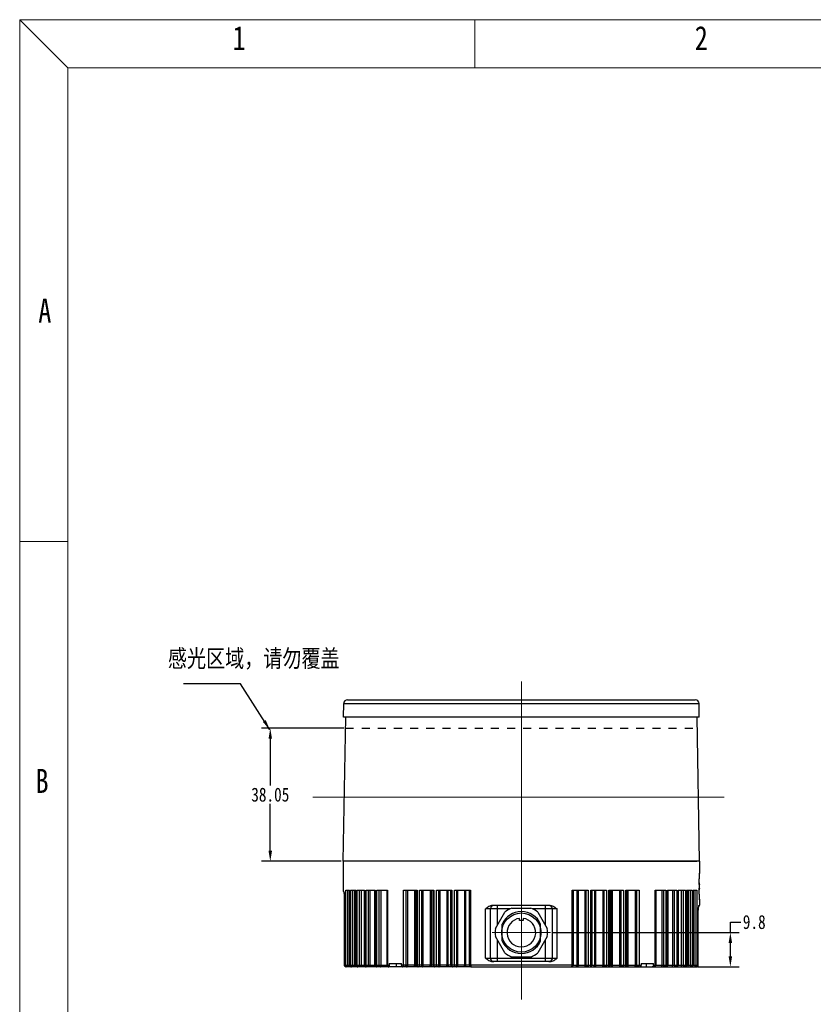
# Model space of a CAD drawing. Extents: x 636 to 1423, y -190 to 367.
# Tile 10 of 19: x 636 to 863, y 85 to 367. Entities that reach past the tile are written whole.
import ezdxf

# ---------------------------------------------------------------- set-up
doc = ezdxf.new("R2010")
doc.units = 0
doc.header["$LTSCALE"] = 23.1
doc.header["$PDMODE"] = 3
doc.header["$PDSIZE"] = 4
doc.linetypes.add('HIDDEN', pattern=[0.2, 0.1, -0.1])
doc.linetypes.add('点画线', pattern=[18, 12, -2, 2, -2])
doc.layers.get('0').update_dxf_attribs({"linetype": 'CONTINUOUS'})
doc.layers.get('Defpoints').update_dxf_attribs({"linetype": 'CONTINUOUS'})
for name, color, linetype in [('1_11', 7, 'CONTINUOUS'), ('1_2_1', 7, 'CONTINUOUS'), ('DEFAULT_2', 8, 'HIDDEN'), ('dim', 3, 'CONTINUOUS')]:
    doc.layers.add(name, color=color, linetype=linetype)
for name, color, linetype, lineweight in [('7_ALL_FEATURES', 7, 'CONTINUOUS', 15), ('CDRAFT0', 7, 'CONTINUOUS', 50), ('中心线层', 1, '点画线', 18), ('粗实线层', 7, 'CONTINUOUS', 35), ('粗实线层_1', 7, 'CONTINUOUS', 15)]:
    doc.layers.add(name, color=color, linetype=linetype, lineweight=lineweight)
doc.styles.get("Standard").update_dxf_attribs({"font": 'txt', "width": 0.8})
doc.dimstyles.get("Standard").update_dxf_attribs({"dimtxt": 3, "dimasz": 3, "dimexe": 2.5, "dimexo": 0.5, "dimtad": 1, "dimdsep": 46, "dimtxsty": 'Standard', "dimcen": 0.09, "dimazin": 2, "dimtol": 1, "dimtp": 0.01, "dimtm": 0.01, "dimtfac": 1, "dimtofl": 0, "dimtmove": 0, "dimatfit": 3, "dimfxl": 1, "dimtolj": 1, "dimarcsym": 0})

# ---------------------------------------------------------------- blocks, each defined once
blk = doc.blocks.new('*X3')
at = {"layer": 'CDRAFT0', "color": 6, "linetype": 'Continuous', "lineweight": 18}
for p, q in [((420, 297), (0, 297)), ((0, 297), (0, 0)), ((7.32, 289.68), (0, 297)), ((69.45, 297), (69.45, 289.68)), ((412.68, 289.68), (7.32, 289.68)), ((7.32, 289.68), (7.32, 7.32)), ((0, 217.42), (7.32, 217.42))]:
    blk.add_line(p, q, dxfattribs=at)
at = {"layer": 'CDRAFT0', "color": 6, "linetype": 'Continuous', "lineweight": 18, "char_height": 3.66, "width": 70.2762, "attachment_point": 1}
for s, insert in [('1', (32.47, 296.03)), ('2', (102.99, 296.03)), ('A', (2.84, 254.45)), ('B', (2.42, 182.71))]:
    blk.add_mtext(s, dxfattribs=dict(at, insert=insert))
blk = doc.blocks.new('A$C0F3E0099')
at = {"layer": '粗实线层_1'}
blk.add_blockref('*X3', (0, 0), dxfattribs=at)
blk = doc.blocks.new('*D37')
at = {"layer": 'Defpoints', "color": 0, "transparency": 16777216}
for p in [(787.45, 105.54), (838.87, 105.54), (829.18, 95.74)]:
    blk.add_point(p, dxfattribs=at)
at = {"layer": 'dim', "color": 0, "lineweight": -2, "transparency": 16777216}
for p, q in [((838.87, 105.54), (838.87, 108.54)), ((838.87, 108.54), (841.87, 108.54)), ((787.95, 105.54), (841.37, 105.54)), ((838.87, 98.74), (838.87, 102.54)), ((829.68, 95.74), (841.37, 95.74))]:
    blk.add_line(p, q, dxfattribs=at)
at = {"layer": 'dim', "color": 0, "transparency": 16777216}
for points in [[(838.37, 102.54), (839.37, 102.54), (838.87, 105.54)], [(838.37, 98.74), (839.37, 98.74), (838.87, 95.74)]]:
    blk.add_solid(points, dxfattribs=at)
at = {"layer": 'dim', "color": 0, "transparency": 16777216, "insert": (845.7, 108.54), "char_height": 4, "attachment_point": 5}
blk.add_mtext('\\A1;9.8', dxfattribs=at)
blk = doc.blocks.new('*D39')
at = {"layer": 'Defpoints', "color": 0, "transparency": 16777216}
for p in [(728.78, 163.99), (707.26, 125.95), (728.08, 125.95)]:
    blk.add_point(p, dxfattribs=at)
at = {"layer": 'dim', "color": 0, "lineweight": -2, "transparency": 16777216}
for p, q in [((728.28, 163.99), (704.76, 163.99)), ((707.26, 160.99), (707.26, 147.59)), ((707.26, 128.95), (707.26, 142.34)), ((727.58, 125.95), (704.76, 125.95))]:
    blk.add_line(p, q, dxfattribs=at)
at = {"layer": 'dim', "color": 0, "transparency": 16777216}
for points in [[(706.76, 160.99), (707.76, 160.99), (707.26, 163.99)], [(706.76, 128.95), (707.76, 128.95), (707.26, 125.95)]]:
    blk.add_solid(points, dxfattribs=at)
at = {"layer": 'dim', "color": 0, "transparency": 16777216, "insert": (707.26, 144.97), "char_height": 4, "attachment_point": 5}
blk.add_mtext('\\A1;38.05', dxfattribs=at)

msp = doc.modelspace()

# ---------------------------------------------------------------- linework, layer by layer
at = {"color": 7, "linetype": 'Continuous'}
for p, q in [((729.352, 172.143), (828.815, 172.143)), ((728.183, 167.143), (728.252, 171.062)), ((829.983, 167.143), (829.915, 171.062)), ((728.117, 125.945), (728.836, 167.143)), ((829.983, 167.143), (728.183, 167.143)), ((830.05, 125.945), (829.331, 167.143)), ((779.083, 125.945), (829.283, 125.945))]:
    msp.add_line(p, q, dxfattribs=at)
at = {"color": 9, "linetype": 'Continuous'}
msp.add_line((728.252, 171.062), (829.915, 171.062), dxfattribs=at)
at = {"color": 7, "linetype": 'Continuous'}
for centre, start, end in [((729.352, 171.043), 90, 179), ((828.815, 171.043), 1, 90)]:
    msp.add_arc(centre, 1.1, start, end, dxfattribs=at)
at = {"layer": '1_11', "color": 7, "linetype": 'Continuous'}
for p, q in [((771.675, 106.711), (774.367, 111.375)), ((776.391, 112.543), (781.776, 112.543)), ((783.799, 111.375), (786.492, 106.711)), ((773.583, 103.145), (773.583, 107.941)), ((778.583, 109.043), (778.583, 109.612)), ((779.583, 109.043), (778.583, 109.043)), ((779.583, 109.612), (779.583, 109.043)), ((784.583, 103.145), (784.583, 107.941)), ((774.367, 99.711), (771.675, 104.375)), ((786.492, 104.375), (783.799, 99.711)), ((781.776, 98.543), (776.391, 98.543))]:
    msp.add_line(p, q, dxfattribs=at)
msp.add_circle((779.083, 105.543), 5.6, dxfattribs=at)
for radius, start, end in [(6, 23.55651, 156.44324), (7.5, 111.03947, 128.96053), (7.5, 51.03947, 68.96053), (4.1, 97.00473, 82.99527), (7.5, 171.03947, 188.96053), (7.5, 351.03947, 8.96053), (6, 203.55649, 336.44323), (7.5, 231.03947, 248.96053), (7.5, 291.03947, 308.96053)]:
    msp.add_arc((779.083, 105.543), radius, start, end, dxfattribs=at)
at = {"layer": '1_2_1', "color": 7, "linetype": 'Continuous'}
for p, q in [((728.083, 125.945), (728.083, 117.45)), ((830.083, 125.945), (728.084, 125.945)), ((830.083, 125.945), (830.083, 122.545)), ((830.083, 122.545), (830.074, 122.416)), ((728.221, 117.348), (728.083, 117.467)), ((728.204, 117.362), (728.083, 117.467)), ((728.323, 117.173), (728.323, 117.174)), ((728.323, 117.173), (728.323, 117.173)), ((728.368, 117.021), (728.4, 116.846)), ((728.478, 96.243), (728.478, 115.643)), ((728.479, 96.243), (728.479, 115.643)), ((728.873, 117.643), (729.967, 117.643)), ((729.948, 96.243), (729.948, 117.643)), ((730.19, 117.643), (731.813, 117.643)), ((731.776, 96.243), (731.776, 117.643)), ((732.121, 117.643), (734.254, 117.643)), ((734.193, 96.243), (734.193, 117.643)), ((734.643, 117.643), (737.258, 117.643)), ((737.168, 96.243), (737.168, 117.643)), ((737.724, 117.643), (740.788, 117.643)), ((740.664, 96.243), (740.664, 117.643)), ((745.401, 117.643), (749.244, 117.643)), ((749.036, 96.243), (749.036, 117.643)), ((749.901, 117.643), (754.062, 117.643)), ((753.807, 96.243), (753.807, 117.643)), ((754.767, 117.643), (759.195, 117.643)), ((758.89, 96.243), (758.89, 117.643)), ((759.939, 117.643), (764.578, 117.643)), ((764.22, 96.243), (764.22, 117.643)), ((793.589, 117.643), (798.227, 117.643)), ((793.946, 117.643), (793.946, 96.243)), ((798.972, 117.643), (803.4, 117.643)), ((799.277, 117.643), (799.277, 96.243)), ((804.105, 117.643), (808.266, 117.643)), ((804.36, 117.643), (804.36, 96.243)), ((808.923, 117.643), (812.766, 117.643)), ((809.131, 117.643), (809.131, 96.243)), ((817.378, 117.643), (820.443, 117.643)), ((817.503, 117.643), (817.503, 96.243)), ((820.909, 117.643), (823.524, 117.643)), ((820.999, 117.643), (820.999, 96.243)), ((823.913, 117.643), (826.046, 117.643)), ((823.974, 117.643), (823.974, 96.243)), ((826.354, 117.643), (827.977, 117.643)), ((826.39, 117.643), (826.39, 96.243)), ((828.2, 117.643), (829.294, 117.643)), ((828.219, 117.643), (828.219, 96.243)), ((787.295, 113.293), (770.872, 113.293)), ((829.802, 112.872), (829.823, 112.998)), ((829.837, 113.066), (829.997, 113.197)), ((829.997, 113.197), (830.065, 113.277)), ((830.065, 113.277), (830.083, 113.361)), ((830.074, 115.075), (830.083, 114.945)), ((830.083, 114.945), (830.083, 113.361)), ((770.204, 112.293), (770.204, 98.243)), ((787.963, 98.243), (787.963, 112.293)), ((773.533, 104.804), (773.533, 106.282)), ((784.633, 106.282), (784.633, 104.804)), ((728.478, 96.243), (728.493, 96.114)), ((741.297, 96.743), (741.297, 96.243)), ((741.297, 96.743), (744.832, 96.743)), ((744.832, 96.243), (744.832, 96.743)), ((787.295, 97.243), (770.872, 97.243)), ((813.335, 96.743), (816.87, 96.743)), ((813.335, 96.743), (813.335, 96.243)), ((816.87, 96.243), (816.87, 96.743)), ((764.591, 95.743), (728.923, 95.743)), ((764.72, 95.743), (829.239, 95.743))]:
    msp.add_line(p, q, dxfattribs=at)
at = {"layer": '1_2_1', "color": 9, "linetype": 'Continuous'}
for p, q in [((728.479, 115.643), (728.478, 115.643)), ((728.873, 96.243), (728.873, 117.643)), ((729.355, 117.643), (729.355, 96.243)), ((729.967, 117.643), (729.967, 96.243)), ((730.19, 96.243), (730.19, 117.643)), ((730.715, 117.643), (730.715, 96.243)), ((731.379, 96.243), (731.379, 117.643)), ((731.813, 117.643), (731.813, 96.243)), ((732.121, 96.243), (732.121, 117.643)), ((732.683, 117.643), (732.683, 96.243)), ((733.336, 96.243), (733.336, 117.643)), ((734.254, 117.643), (734.254, 96.243)), ((734.643, 96.243), (734.643, 117.643)), ((735.234, 117.643), (735.234, 96.243)), ((735.868, 96.243), (735.868, 117.643)), ((737.258, 117.643), (737.258, 96.243)), ((737.724, 96.243), (737.724, 117.643)), ((738.337, 117.643), (738.337, 96.243)), ((738.944, 96.243), (738.944, 117.643)), ((740.788, 117.643), (740.788, 96.243)), ((745.401, 96.243), (745.401, 117.643)), ((746.035, 117.643), (746.035, 96.243)), ((746.565, 96.243), (746.565, 117.643)), ((748.533, 117.643), (748.533, 96.243)), ((748.9, 96.243), (748.9, 117.643)), ((749.244, 117.643), (749.244, 96.243)), ((749.901, 96.243), (749.901, 117.643)), ((750.533, 117.643), (750.533, 96.243)), ((751.014, 96.243), (751.014, 117.643)), ((752.972, 117.643), (752.972, 96.243)), ((753.37, 96.243), (753.37, 117.643)), ((754.062, 117.643), (754.062, 96.243)), ((754.767, 96.243), (754.767, 117.643)), ((755.39, 117.643), (755.39, 96.243)), ((755.816, 96.243), (755.816, 117.643)), ((757.74, 117.643), (757.74, 96.243)), ((758.163, 96.243), (758.163, 117.643)), ((759.195, 117.643), (759.195, 96.243)), ((759.939, 96.243), (759.939, 117.643)), ((760.545, 117.643), (760.545, 96.243)), ((760.911, 96.243), (760.911, 117.643)), ((762.776, 117.643), (762.776, 96.243)), ((763.219, 96.243), (763.219, 117.643)), ((764.578, 117.643), (764.578, 96.243)), ((793.589, 96.243), (793.589, 117.643)), ((794.947, 117.643), (794.947, 96.243)), ((795.39, 96.243), (795.39, 117.643)), ((797.255, 117.643), (797.255, 96.243)), ((797.622, 96.243), (797.622, 117.643)), ((798.227, 117.643), (798.227, 96.243)), ((798.972, 96.243), (798.972, 117.643)), ((800.003, 117.643), (800.003, 96.243)), ((800.426, 96.243), (800.426, 117.643)), ((802.35, 117.643), (802.35, 96.243)), ((802.777, 96.243), (802.777, 117.643)), ((803.4, 117.643), (803.4, 96.243)), ((804.105, 96.243), (804.105, 117.643)), ((804.796, 117.643), (804.796, 96.243)), ((805.193, 96.243), (805.193, 117.643)), ((807.152, 117.643), (807.152, 96.243)), ((807.634, 96.243), (807.634, 117.643)), ((808.266, 117.643), (808.266, 96.243)), ((808.923, 96.243), (808.923, 117.643)), ((809.266, 117.643), (809.266, 96.243)), ((809.633, 96.243), (809.633, 117.643)), ((811.601, 117.643), (811.601, 96.243)), ((812.132, 96.243), (812.132, 117.643)), ((812.766, 117.643), (812.766, 96.243)), ((817.378, 96.243), (817.378, 117.643)), ((819.222, 117.643), (819.222, 96.243)), ((819.829, 96.243), (819.829, 117.643)), ((820.443, 117.643), (820.443, 96.243)), ((820.909, 96.243), (820.909, 117.643)), ((822.297, 117.643), (822.297, 96.243)), ((822.932, 96.243), (822.932, 117.643)), ((823.524, 117.643), (823.524, 96.243)), ((823.913, 96.243), (823.913, 117.643)), ((824.83, 117.643), (824.83, 96.243)), ((825.484, 96.243), (825.484, 117.643)), ((826.046, 117.643), (826.046, 96.243)), ((826.354, 96.243), (826.354, 117.643)), ((826.787, 117.643), (826.787, 96.243)), ((827.452, 96.243), (827.452, 117.643)), ((827.977, 117.643), (827.977, 96.243)), ((828.2, 96.243), (828.2, 117.643)), ((828.812, 96.243), (828.812, 117.643)), ((829.294, 117.643), (829.294, 96.243)), ((772.203, 113.293), (772.204, 107.627)), ((785.963, 107.627), (785.963, 113.293)), ((829.87, 113.196), (829.994, 113.197)), ((829.935, 113.35), (830.083, 113.361)), ((829.946, 113.196), (829.997, 113.197)), ((775.83, 112.293), (768.821, 112.293)), ((768.821, 98.243), (768.821, 112.293)), ((789.346, 112.293), (782.337, 112.293)), ((789.346, 98.243), (789.346, 112.293)), ((829.687, 111.171), (829.688, 111.171)), ((829.687, 96.243), (829.687, 111.171)), ((772.204, 103.459), (772.203, 97.243)), ((785.963, 97.243), (785.963, 103.459)), ((728.478, 96.243), (728.479, 96.243)), ((728.479, 96.243), (741.297, 96.243)), ((743.374, 95.743), (743.374, 96.743)), ((793.946, 96.243), (744.832, 96.243)), ((768.821, 98.243), (789.346, 98.243)), ((793.952, 96.243), (813.335, 96.243)), ((814.792, 96.743), (814.792, 95.743)), ((816.87, 96.243), (829.688, 96.243))]:
    msp.add_line(p, q, dxfattribs=at)
at = {"layer": '1_2_1', "color": 7, "linetype": 'Continuous'}
for points in [[(728.083, 117.45), (728.086, 117.42), (728.119, 117.338), (728.17, 117.286)], [(728.323, 117.174), (728.34, 117.13), (728.368, 117.021)], [(728.4, 116.846), (728.432, 116.594), (728.459, 116.263), (728.475, 115.861), (728.477, 115.643)], [(771.204, 113.293), (770.86, 113.232), (770.559, 113.057), (770.336, 112.79), (770.218, 112.462), (770.204, 112.293)], [(787.963, 112.293), (787.948, 112.462), (787.831, 112.79), (787.608, 113.057), (787.307, 113.232), (786.963, 113.293)], [(829.688, 96.243), (829.688, 111.238), (829.694, 111.543), (829.705, 111.829), (829.72, 112.091), (829.739, 112.328), (829.759, 112.537), (829.78, 112.718), (829.802, 112.872)], [(829.823, 112.998), (829.843, 113.097), (829.862, 113.169), (829.876, 113.212), (829.877, 113.216)], [(728.493, 96.114), (728.571, 95.938), (728.712, 95.803), (728.895, 95.744), (728.923, 95.743)], [(770.204, 98.243), (770.218, 98.074), (770.336, 97.746), (770.559, 97.479), (770.86, 97.304), (771.204, 97.243)], [(786.963, 97.243), (787.307, 97.304), (787.608, 97.479), (787.831, 97.746), (787.948, 98.074), (787.963, 98.243)], [(829.24, 95.743), (829.265, 95.744), (829.423, 95.787), (829.555, 95.888), (829.643, 96.025)], [(829.643, 96.025), (829.684, 96.174), (829.688, 96.243)]]:
    msp.add_lwpolyline(points, dxfattribs=at)
for centre, radius, start, end in [((880.793, 118.744), 50.852, 179.42773, 179.99791), ((880.793, 118.747), 50.852, 180.00209, 180.57227), ((727.033, 115.644), 1.997, 49.1006, 55.34181), ((732.227, 122.081), 6.201, 229.54615, 230.37199), ((717.748, 115.635), 10.732, 0.87003, 1.47006), ((718.286, 115.642), 10.193, 0.00557, 0.87415), ((730.448, 96.243), 0.5, 180, 270), ((732.276, 96.243), 0.5, 180, 270), ((734.693, 96.243), 0.5, 180, 270), ((737.668, 96.243), 0.5, 180, 270), ((741.164, 96.243), 0.5, 180, 270), ((749.536, 96.243), 0.5, 180, 270), ((754.307, 96.243), 0.5, 180, 270), ((759.39, 96.243), 0.5, 180, 270), ((764.72, 96.243), 0.5, 180, 270), ((793.446, 96.243), 0.5, 270, 0), ((798.777, 96.243), 0.5, 270, 0), ((803.86, 96.243), 0.5, 270, 0), ((808.631, 96.243), 0.5, 270, 0), ((817.003, 96.243), 0.5, 270, 0), ((820.499, 96.243), 0.5, 270, 0), ((823.474, 96.243), 0.5, 270, 0), ((825.89, 96.243), 0.5, 270, 0), ((827.719, 96.243), 0.5, 270, 0)]:
    msp.add_arc(centre, radius, start, end, dxfattribs=at)
at = {"layer": '1_2_1', "color": 9, "linetype": 'Continuous'}
for centre, radius, start, end in [((728.465, 117.298), 0.191, 221.18746, 229.06087), ((829.736, 113.349), 0.199, 309.77719, 316.91553), ((829.735, 113.35), 0.2, 316.89581, 0.04892), ((729.037, 96.243), 0.557, 180.018, 185.19152), ((729.033, 96.243), 0.553, 185.17027, 191.03836), ((729.026, 96.241), 0.547, 191.05607, 195.51902), ((728.985, 96.222), 0.501, 213.49737, 215.72188), ((741.406, 96.121), 11.383, 180.65392, 181.1678), ((816.365, 96.131), 11.78, 358.82616, 359.24659), ((728.923, 96.126), 0.383, 265.15666, 269.99503)]:
    msp.add_arc(centre, radius, start, end, dxfattribs=at)
at = {"layer": '1_2_1', "color": 7, "linetype": 'Continuous'}
for points, knots in [([(829.944, 119.252), (829.946, 119.473), (829.953, 119.904), (829.972, 120.525), (829.995, 121.088), (830.02, 121.575), (830.041, 121.927), (830.056, 122.159), (830.065, 122.293), (830.073, 122.398), (830.078, 122.474), (830.082, 122.52), (830.082, 122.54), (830.083, 122.545)], [0, 0, 0, 0, 0.201836, 0.3920611, 0.5647548, 0.7144261, 0.8362182, 0.88538, 0.9261765, 0.9582777, 0.981381, 0.9953263, 1, 1, 1, 1]), ([(728.333, 117.188), (728.325, 117.215), (728.312, 117.252), (728.289, 117.29), (728.278, 117.302), (728.272, 117.305)], [0, 0, 0, 0, 0.6454979, 0.8549531, 1, 1, 1, 1]), ([(728.392, 116.918), (728.387, 116.946), (728.371, 117.036), (728.352, 117.126), (728.333, 117.188)], [0, 0, 0, 0, 0.3001345, 1, 1, 1, 1]), ([(728.476, 115.91), (728.471, 116.103), (728.455, 116.44), (728.416, 116.776), (728.392, 116.918)], [0, 0, 0, 0, 0.5724167, 1, 1, 1, 1]), ([(830.083, 114.945), (830.084, 114.94), (830.079, 114.986), (830.079, 115.008), (830.072, 115.097), (830.065, 115.196), (830.056, 115.332), (830.041, 115.563), (830.02, 115.916), (829.995, 116.403), (829.972, 116.966), (829.953, 117.587), (829.946, 118.018), (829.944, 118.239)], [0, 0, 0, 0, 0.0046737, 0.018619, 0.0417223, 0.0738235, 0.11462, 0.1637818, 0.2855739, 0.4352452, 0.607939, 0.798164, 1, 1, 1, 1]), ([(770.872, 113.293), (770.679, 113.293), (770.291, 113.221), (769.762, 112.976), (769.278, 112.652), (768.973, 112.413), (768.821, 112.293)], [0, 0, 0, 0, 0.2496218, 0.4996176, 0.7497951, 1, 1, 1, 1]), ([(787.295, 113.293), (787.488, 113.293), (787.875, 113.221), (788.405, 112.976), (788.889, 112.652), (789.193, 112.413), (789.346, 112.293)], [0, 0, 0, 0, 0.2495851, 0.4994546, 0.7497001, 1, 1, 1, 1]), ([(741.651, 95.743), (741.604, 95.743), (741.503, 95.773), (741.388, 95.89), (741.313, 96.053), (741.297, 96.178), (741.297, 96.243)], [0, 0, 0, 0, 0.2094992, 0.4446414, 0.711975, 1, 1, 1, 1]), ([(744.832, 96.243), (744.832, 96.178), (744.849, 96.053), (744.923, 95.89), (745.039, 95.773), (745.139, 95.743), (745.186, 95.743)], [0, 0, 0, 0, 0.2880251, 0.5553587, 0.7905008, 1, 1, 1, 1]), ([(768.821, 98.243), (768.973, 98.123), (769.278, 97.884), (769.762, 97.56), (770.291, 97.315), (770.679, 97.243), (770.872, 97.243)], [0, 0, 0, 0, 0.250203, 0.5003785, 0.7503719, 1, 1, 1, 1]), ([(787.295, 97.243), (787.488, 97.243), (787.876, 97.315), (788.405, 97.561), (788.889, 97.884), (789.194, 98.123), (789.346, 98.243)], [0, 0, 0, 0, 0.2497174, 0.4996214, 0.7498156, 1, 1, 1, 1]), ([(812.981, 95.743), (813.028, 95.743), (813.128, 95.773), (813.244, 95.89), (813.318, 96.053), (813.335, 96.178), (813.335, 96.243)], [0, 0, 0, 0, 0.2094992, 0.4446414, 0.711975, 1, 1, 1, 1]), ([(816.87, 96.243), (816.87, 96.178), (816.853, 96.053), (816.779, 95.89), (816.664, 95.773), (816.563, 95.743), (816.516, 95.743)], [0, 0, 0, 0, 0.2880251, 0.5553587, 0.7905008, 1, 1, 1, 1])]:
    msp.add_open_spline(points, degree=3, knots=knots, dxfattribs=at)
at = {"layer": '1_2_1', "color": 9, "linetype": 'Continuous'}
for points in [[(728.28, 117.248), (728.275, 117.267), (728.272, 117.286), (728.272, 117.305)], [(728.322, 117.172), (728.303, 117.194), (728.288, 117.22), (728.28, 117.248)]]:
    msp.add_open_spline(points, degree=3, dxfattribs=at)
for points, knots in [([(829.687, 111.171), (829.687, 111.503), (829.71, 112.085), (829.766, 112.665), (829.805, 112.913)], [0, 0, 0, 0, 0.5691476, 1, 1, 1, 1]), ([(829.805, 112.913), (829.818, 112.998), (829.839, 113.114), (829.874, 113.247), (829.892, 113.296), (829.902, 113.315)], [0, 0, 0, 0, 0.6282688, 0.846618, 1, 1, 1, 1]), ([(829.902, 113.315), (829.907, 113.324), (829.915, 113.338), (829.929, 113.349), (829.935, 113.35)], [0, 0, 0, 0, 0.6204767, 1, 1, 1, 1]), ([(728.567, 95.946), (728.56, 95.957), (728.532, 96.004), (728.511, 96.055), (728.499, 96.095)], [0, 0, 0, 0, 0.2401718, 1, 1, 1, 1]), ([(728.716, 95.802), (728.703, 95.809), (728.651, 95.844), (728.606, 95.891), (728.578, 95.93)], [0, 0, 0, 0, 0.2345799, 1, 1, 1, 1]), ([(728.891, 95.744), (728.876, 95.746), (728.815, 95.754), (728.756, 95.778), (728.716, 95.802)], [0, 0, 0, 0, 0.2369713, 1, 1, 1, 1]), ([(729.365, 95.743), (729.301, 95.743), (729.171, 95.769), (729.008, 95.881), (728.898, 96.047), (728.873, 96.178), (728.873, 96.243)], [0, 0, 0, 0, 0.2481954, 0.4974517, 0.7482007, 1, 1, 1, 1]), ([(729.355, 96.243), (729.355, 96.211), (729.355, 96.147), (729.356, 96.054), (729.357, 95.969), (729.358, 95.894), (729.359, 95.84), (729.36, 95.803), (729.361, 95.782), (729.362, 95.766), (729.363, 95.754), (729.364, 95.748), (729.364, 95.743), (729.365, 95.743)], [0, 0, 0, 0, 0.1945271, 0.3823722, 0.5551961, 0.7065612, 0.8307803, 0.8812588, 0.9232652, 0.9563235, 0.980203, 0.9947536, 1, 1, 1, 1]), ([(729.967, 96.243), (729.967, 96.178), (729.991, 96.048), (730.063, 95.936), (730.108, 95.889)], [0, 0, 0, 0, 0.5024832, 1, 1, 1, 1]), ([(730.032, 95.743), (730.031, 95.743), (730.031, 95.748), (730.03, 95.754), (730.029, 95.766), (730.028, 95.782), (730.027, 95.803), (730.026, 95.84), (730.025, 95.869), (730.025, 95.889)], [0, 0, 0, 0, 0.0178792, 0.0674656, 0.148844, 0.2615024, 0.4046544, 0.5766782, 1, 1, 1, 1]), ([(730.108, 95.889), (730.152, 95.844), (730.258, 95.769), (730.385, 95.743), (730.448, 95.743)], [0, 0, 0, 0, 0.5026083, 1, 1, 1, 1]), ([(730.669, 95.743), (730.607, 95.743), (730.479, 95.769), (730.32, 95.881), (730.214, 96.048), (730.19, 96.178), (730.19, 96.243)], [0, 0, 0, 0, 0.245111, 0.4931141, 0.7451503, 1, 1, 1, 1]), ([(730.715, 96.243), (730.715, 96.179), (730.713, 96.086), (730.708, 95.969), (730.702, 95.894), (730.696, 95.833), (730.688, 95.786), (730.682, 95.759), (730.673, 95.743), (730.669, 95.743)], [0, 0, 0, 0, 0.3780922, 0.5491488, 0.6991955, 0.822726, 0.9154179, 0.9740852, 1, 1, 1, 1]), ([(731.333, 95.743), (731.338, 95.743), (731.346, 95.759), (731.352, 95.786), (731.36, 95.833), (731.366, 95.894), (731.372, 95.969), (731.377, 96.086), (731.379, 96.179), (731.379, 96.243)], [0, 0, 0, 0, 0.0259148, 0.0845821, 0.1772739, 0.3008043, 0.4508506, 0.6219073, 1, 1, 1, 1]), ([(731.813, 96.243), (731.813, 96.178), (731.836, 96.049), (731.905, 95.936), (731.949, 95.889)], [0, 0, 0, 0, 0.5048859, 1, 1, 1, 1]), ([(731.949, 95.889), (731.991, 95.844), (732.092, 95.77), (732.216, 95.743), (732.276, 95.743)], [0, 0, 0, 0, 0.5053951, 1, 1, 1, 1]), ([(732.582, 95.743), (732.521, 95.743), (732.398, 95.77), (732.245, 95.883), (732.144, 96.049), (732.121, 96.178), (732.121, 96.243)], [0, 0, 0, 0, 0.2404102, 0.4865464, 0.7405602, 1, 1, 1, 1]), ([(732.683, 96.243), (732.683, 96.179), (732.679, 96.086), (732.667, 95.968), (732.655, 95.893), (732.64, 95.832), (732.623, 95.785), (732.606, 95.754), (732.589, 95.743), (732.582, 95.743)], [0, 0, 0, 0, 0.3648761, 0.5306123, 0.6768908, 0.798841, 0.8930538, 0.9582194, 1, 1, 1, 1]), ([(733.235, 95.743), (733.242, 95.743), (733.26, 95.754), (733.277, 95.785), (733.294, 95.832), (733.308, 95.893), (733.32, 95.968), (733.333, 96.086), (733.336, 96.179), (733.336, 96.243)], [0, 0, 0, 0, 0.0417806, 0.1069463, 0.2011589, 0.3231089, 0.4693871, 0.6351233, 1, 1, 1, 1]), ([(734.254, 96.243), (734.254, 96.178), (734.275, 96.05), (734.341, 95.937), (734.382, 95.889)], [0, 0, 0, 0, 0.5080069, 1, 1, 1, 1]), ([(734.382, 95.889), (734.422, 95.845), (734.517, 95.77), (734.636, 95.743), (734.693, 95.743)], [0, 0, 0, 0, 0.5094721, 1, 1, 1, 1]), ([(735.079, 95.743), (735.022, 95.743), (734.904, 95.77), (734.76, 95.884), (734.665, 96.05), (734.643, 96.178), (734.643, 96.243)], [0, 0, 0, 0, 0.2339408, 0.4775943, 0.7343574, 1, 1, 1, 1]), ([(735.234, 96.243), (735.234, 96.179), (735.229, 96.086), (735.21, 95.968), (735.191, 95.893), (735.168, 95.83), (735.139, 95.776), (735.102, 95.743), (735.079, 95.743)], [0, 0, 0, 0, 0.3497965, 0.5097513, 0.6523594, 0.7736024, 0.8711939, 1, 1, 1, 1]), ([(735.713, 95.743), (735.737, 95.743), (735.773, 95.776), (735.802, 95.83), (735.825, 95.893), (735.844, 95.968), (735.863, 96.086), (735.868, 96.179), (735.868, 96.243)], [0, 0, 0, 0, 0.1288062, 0.2263975, 0.3476403, 0.4902481, 0.650203, 1, 1, 1, 1]), ([(737.258, 96.243), (737.258, 96.178), (737.278, 96.051), (737.339, 95.937), (737.378, 95.889)], [0, 0, 0, 0, 0.5117481, 1, 1, 1, 1]), ([(737.378, 95.889), (737.414, 95.845), (737.502, 95.771), (737.614, 95.743), (737.668, 95.743)], [0, 0, 0, 0, 0.5151992, 1, 1, 1, 1]), ([(738.13, 95.743), (738.076, 95.743), (737.965, 95.771), (737.831, 95.886), (737.744, 96.051), (737.724, 96.178), (737.724, 96.243)], [0, 0, 0, 0, 0.2254965, 0.4660621, 0.7264543, 1, 1, 1, 1]), ([(738.337, 96.243), (738.337, 96.179), (738.33, 96.086), (738.304, 95.967), (738.267, 95.852), (738.199, 95.743), (738.13, 95.743)], [0, 0, 0, 0, 0.3380542, 0.4940292, 0.6349046, 1, 1, 1, 1]), ([(738.737, 95.743), (738.806, 95.743), (738.874, 95.852), (738.911, 95.967), (738.937, 96.086), (738.944, 96.179), (738.944, 96.243)], [0, 0, 0, 0, 0.3650952, 0.5059703, 0.6619453, 1, 1, 1, 1]), ([(740.788, 96.243), (740.788, 96.21), (740.797, 96.086), (740.843, 95.963), (740.898, 95.889)], [0, 0, 0, 0, 0.2612396, 1, 1, 1, 1]), ([(740.898, 95.889), (740.931, 95.846), (741.009, 95.772), (741.114, 95.743), (741.164, 95.743)], [0, 0, 0, 0, 0.523122, 1, 1, 1, 1]), ([(745.731, 95.743), (745.687, 95.743), (745.592, 95.775), (745.485, 95.892), (745.417, 96.055), (745.401, 96.179), (745.401, 96.243)], [0, 0, 0, 0, 0.2015944, 0.4343803, 0.7052131, 1, 1, 1, 1]), ([(746.035, 96.243), (746.035, 96.179), (746.021, 96.056), (745.959, 95.894), (745.862, 95.776), (745.772, 95.743), (745.731, 95.743)], [0, 0, 0, 0, 0.3027984, 0.5778241, 0.8079187, 1, 1, 1, 1]), ([(746.261, 95.743), (746.302, 95.743), (746.392, 95.776), (746.489, 95.894), (746.551, 96.056), (746.565, 96.179), (746.565, 96.243)], [0, 0, 0, 0, 0.1920813, 0.4221757, 0.6972011, 1, 1, 1, 1]), ([(748.845, 95.743), (748.804, 95.743), (748.712, 95.776), (748.613, 95.893), (748.549, 96.055), (748.534, 96.179), (748.534, 96.243)], [0, 0, 0, 0, 0.1941995, 0.4253093, 0.6992863, 1, 1, 1, 1]), ([(748.991, 95.889), (748.976, 95.913), (748.921, 96.023), (748.9, 96.149), (748.9, 96.243)], [0, 0, 0, 0, 0.2312805, 1, 1, 1, 1]), ([(749.212, 95.743), (749.17, 95.743), (749.078, 95.776), (749.018, 95.847), (748.991, 95.889)], [0, 0, 0, 0, 0.45791, 1, 1, 1, 1]), ([(749.244, 96.243), (749.244, 96.179), (749.257, 96.056), (749.317, 95.895), (749.409, 95.777), (749.497, 95.743), (749.536, 95.743)], [0, 0, 0, 0, 0.3061978, 0.5830434, 0.8120438, 1, 1, 1, 1]), ([(750.187, 95.743), (750.148, 95.743), (750.062, 95.777), (749.972, 95.895), (749.914, 96.056), (749.901, 96.179), (749.901, 96.243)], [0, 0, 0, 0, 0.1855065, 0.4138782, 0.6918049, 1, 1, 1, 1]), ([(750.533, 96.243), (750.533, 96.179), (750.516, 96.054), (750.444, 95.89), (750.332, 95.774), (750.233, 95.743), (750.187, 95.743)], [0, 0, 0, 0, 0.2901022, 0.558548, 0.7929751, 1, 1, 1, 1]), ([(750.668, 95.743), (750.714, 95.743), (750.813, 95.774), (750.926, 95.89), (750.998, 96.054), (751.014, 96.179), (751.014, 96.243)], [0, 0, 0, 0, 0.207025, 0.4414518, 0.7098973, 1, 1, 1, 1]), ([(753.239, 95.743), (753.203, 95.743), (753.145, 95.768), (753.088, 95.828), (753.032, 95.916), (752.986, 96.057), (752.973, 96.179), (752.973, 96.243)], [0, 0, 0, 0, 0.1764631, 0.2830197, 0.4040833, 0.6854412, 1, 1, 1, 1]), ([(753.636, 95.743), (753.599, 95.743), (753.541, 95.768), (753.484, 95.828), (753.428, 95.916), (753.382, 96.057), (753.37, 96.179), (753.37, 96.243)], [0, 0, 0, 0, 0.1774276, 0.2839244, 0.4048314, 0.6858833, 1, 1, 1, 1]), ([(754.062, 96.243), (754.062, 96.179), (754.073, 96.058), (754.116, 95.917), (754.167, 95.829), (754.219, 95.769), (754.273, 95.743), (754.307, 95.743)], [0, 0, 0, 0, 0.3207305, 0.605517, 0.7263052, 0.8310061, 1, 1, 1, 1]), ([(755.005, 95.743), (754.972, 95.743), (754.919, 95.77), (754.869, 95.829), (754.819, 95.917), (754.778, 96.058), (754.767, 96.179), (754.767, 96.243)], [0, 0, 0, 0, 0.1661014, 0.2702097, 0.3909754, 0.6770413, 1, 1, 1, 1]), ([(755.39, 96.243), (755.39, 96.178), (755.371, 96.052), (755.29, 95.888), (755.163, 95.772), (755.056, 95.743), (755.005, 95.743)], [0, 0, 0, 0, 0.2792758, 0.542387, 0.7807736, 1, 1, 1, 1]), ([(755.432, 95.743), (755.483, 95.743), (755.59, 95.772), (755.716, 95.888), (755.798, 96.052), (755.816, 96.178), (755.816, 96.243)], [0, 0, 0, 0, 0.2192265, 0.4576127, 0.7207238, 1, 1, 1, 1]), ([(757.957, 95.743), (757.886, 95.743), (757.815, 95.851), (757.775, 95.967), (757.748, 96.085), (757.74, 96.179), (757.74, 96.243)], [0, 0, 0, 0, 0.3692448, 0.509584, 0.6645925, 1, 1, 1, 1]), ([(758.38, 95.743), (758.309, 95.743), (758.236, 95.851), (758.197, 95.967), (758.17, 96.085), (758.163, 96.179), (758.163, 96.243)], [0, 0, 0, 0, 0.3699311, 0.5101546, 0.6650041, 1, 1, 1, 1]), ([(759.195, 96.243), (759.195, 96.179), (759.204, 96.059), (759.237, 95.919), (759.278, 95.83), (759.311, 95.782), (759.348, 95.751), (759.377, 95.743), (759.39, 95.743)], [0, 0, 0, 0, 0.3360278, 0.6295287, 0.7499949, 0.8502092, 0.931426, 1, 1, 1, 1]), ([(760.127, 95.743), (760.1, 95.743), (760.056, 95.773), (760.019, 95.83), (759.979, 95.919), (759.948, 96.059), (759.939, 96.179), (759.939, 96.243)], [0, 0, 0, 0, 0.1438094, 0.2437705, 0.3646677, 0.6605391, 1, 1, 1, 1]), ([(760.545, 96.243), (760.545, 96.178), (760.524, 96.051), (760.434, 95.885), (760.296, 95.771), (760.182, 95.743), (760.127, 95.743)], [0, 0, 0, 0, 0.2702845, 0.5291625, 0.7709916, 1, 1, 1, 1]), ([(760.493, 95.743), (760.548, 95.743), (760.662, 95.771), (760.801, 95.885), (760.891, 96.051), (760.911, 96.178), (760.911, 96.243)], [0, 0, 0, 0, 0.2290085, 0.4708373, 0.729715, 1, 1, 1, 1]), ([(762.941, 95.743), (762.917, 95.743), (762.878, 95.775), (762.847, 95.83), (762.812, 95.92), (762.784, 96.06), (762.776, 96.179), (762.776, 96.243)], [0, 0, 0, 0, 0.1322739, 0.2306399, 0.3519497, 0.6527245, 1, 1, 1, 1]), ([(763.384, 95.743), (763.359, 95.743), (763.32, 95.775), (763.289, 95.83), (763.254, 95.92), (763.226, 96.06), (763.219, 96.179), (763.219, 96.243)], [0, 0, 0, 0, 0.133408, 0.2317016, 0.352838, 0.6532361, 1, 1, 1, 1]), ([(764.578, 96.243), (764.578, 96.179), (764.585, 96.06), (764.608, 95.921), (764.639, 95.831), (764.665, 95.777), (764.698, 95.743), (764.72, 95.743)], [0, 0, 0, 0, 0.354038, 0.659061, 0.7805571, 0.8773195, 1, 1, 1, 1]), ([(793.446, 95.743), (793.469, 95.743), (793.502, 95.777), (793.528, 95.831), (793.541, 95.868), (793.547, 95.889)], [0, 0, 0, 0, 0.3598313, 0.6436425, 1, 1, 1, 1]), ([(793.547, 95.889), (793.562, 95.942), (793.582, 96.06), (793.589, 96.179), (793.589, 96.243)], [0, 0, 0, 0, 0.4628145, 1, 1, 1, 1]), ([(794.782, 95.743), (794.807, 95.743), (794.846, 95.774), (794.878, 95.83), (794.902, 95.893), (794.922, 95.968), (794.943, 96.086), (794.948, 96.179), (794.947, 96.243)], [0, 0, 0, 0, 0.1344985, 0.232689, 0.3536152, 0.4953046, 0.6538526, 1, 1, 1, 1]), ([(795.225, 95.743), (795.25, 95.743), (795.288, 95.775), (795.32, 95.83), (795.355, 95.92), (795.383, 96.06), (795.39, 96.179), (795.39, 96.243)], [0, 0, 0, 0, 0.133408, 0.2317016, 0.352838, 0.6532361, 1, 1, 1, 1]), ([(797.673, 95.743), (797.618, 95.743), (797.504, 95.771), (797.366, 95.885), (797.276, 96.051), (797.255, 96.178), (797.255, 96.243)], [0, 0, 0, 0, 0.2284752, 0.4704326, 0.7294659, 1, 1, 1, 1]), ([(798.04, 95.743), (797.985, 95.743), (797.871, 95.771), (797.733, 95.885), (797.643, 96.051), (797.622, 96.178), (797.622, 96.243)], [0, 0, 0, 0, 0.2290085, 0.4708373, 0.729715, 1, 1, 1, 1]), ([(798.227, 96.243), (798.227, 96.179), (798.219, 96.059), (798.187, 95.919), (798.147, 95.83), (798.11, 95.773), (798.067, 95.743), (798.04, 95.743)], [0, 0, 0, 0, 0.3394609, 0.6353323, 0.7562295, 0.8561906, 1, 1, 1, 1]), ([(798.777, 95.743), (798.79, 95.743), (798.827, 95.754), (798.878, 95.807), (798.903, 95.859), (798.915, 95.889)], [0, 0, 0, 0, 0.1855506, 0.5322585, 1, 1, 1, 1]), ([(798.915, 95.889), (798.935, 95.941), (798.963, 96.059), (798.972, 96.179), (798.972, 96.243)], [0, 0, 0, 0, 0.4662233, 1, 1, 1, 1]), ([(799.786, 95.743), (799.801, 95.743), (799.832, 95.751), (799.874, 95.782), (799.911, 95.829), (799.944, 95.892), (799.97, 95.967), (799.997, 96.085), (800.004, 96.179), (800.003, 96.243)], [0, 0, 0, 0, 0.0749255, 0.1603426, 0.2622308, 0.3824083, 0.5198914, 0.6716839, 1, 1, 1, 1]), ([(800.209, 95.743), (800.28, 95.743), (800.352, 95.851), (800.391, 95.967), (800.419, 96.085), (800.426, 96.179), (800.426, 96.243)], [0, 0, 0, 0, 0.3699311, 0.5101546, 0.6650041, 1, 1, 1, 1]), ([(802.734, 95.743), (802.684, 95.743), (802.577, 95.772), (802.45, 95.888), (802.369, 96.052), (802.35, 96.178), (802.35, 96.243)], [0, 0, 0, 0, 0.2185824, 0.4571229, 0.7204248, 1, 1, 1, 1]), ([(803.161, 95.743), (803.111, 95.743), (803.004, 95.772), (802.877, 95.888), (802.796, 96.052), (802.777, 96.178), (802.777, 96.243)], [0, 0, 0, 0, 0.2192265, 0.4576127, 0.7207238, 1, 1, 1, 1]), ([(803.4, 96.243), (803.4, 96.179), (803.389, 96.058), (803.348, 95.917), (803.297, 95.829), (803.247, 95.77), (803.194, 95.743), (803.161, 95.743)], [0, 0, 0, 0, 0.3229587, 0.6090246, 0.7297903, 0.8338986, 1, 1, 1, 1]), ([(803.86, 95.743), (803.893, 95.743), (803.948, 95.769), (803.999, 95.829), (804.051, 95.917), (804.094, 96.058), (804.105, 96.179), (804.105, 96.243)], [0, 0, 0, 0, 0.1689939, 0.2736948, 0.394483, 0.6792695, 1, 1, 1, 1]), ([(804.53, 95.743), (804.548, 95.743), (804.585, 95.75), (804.647, 95.787), (804.708, 95.86), (804.778, 96.013), (804.797, 96.149), (804.796, 96.243)], [0, 0, 0, 0, 0.0865916, 0.1807011, 0.345118, 0.5416642, 1, 1, 1, 1]), ([(804.927, 95.743), (804.964, 95.743), (805.022, 95.768), (805.079, 95.828), (805.135, 95.916), (805.181, 96.057), (805.193, 96.179), (805.193, 96.243)], [0, 0, 0, 0, 0.1774276, 0.2839244, 0.4048314, 0.6858833, 1, 1, 1, 1]), ([(807.498, 95.743), (807.452, 95.743), (807.354, 95.774), (807.241, 95.89), (807.169, 96.054), (807.152, 96.179), (807.152, 96.243)], [0, 0, 0, 0, 0.2062669, 0.4408733, 0.7095478, 1, 1, 1, 1]), ([(807.98, 95.743), (807.934, 95.743), (807.835, 95.774), (807.722, 95.89), (807.65, 96.054), (807.634, 96.179), (807.634, 96.243)], [0, 0, 0, 0, 0.207025, 0.4414518, 0.7098973, 1, 1, 1, 1]), ([(808.266, 96.243), (808.266, 96.179), (808.253, 96.056), (808.195, 95.895), (808.105, 95.777), (808.019, 95.743), (807.98, 95.743)], [0, 0, 0, 0, 0.3081951, 0.5861218, 0.8144935, 1, 1, 1, 1]), ([(808.631, 95.743), (808.67, 95.743), (808.758, 95.777), (808.85, 95.895), (808.91, 96.056), (808.923, 96.179), (808.923, 96.243)], [0, 0, 0, 0, 0.1879562, 0.4169566, 0.6938022, 1, 1, 1, 1]), ([(808.954, 95.743), (808.996, 95.743), (809.088, 95.775), (809.149, 95.847), (809.175, 95.889)], [0, 0, 0, 0, 0.4592018, 1, 1, 1, 1]), ([(809.175, 95.889), (809.19, 95.913), (809.246, 96.023), (809.266, 96.149), (809.266, 96.243)], [0, 0, 0, 0, 0.2313736, 1, 1, 1, 1]), ([(809.321, 95.743), (809.363, 95.743), (809.454, 95.776), (809.554, 95.893), (809.618, 96.055), (809.633, 96.179), (809.633, 96.243)], [0, 0, 0, 0, 0.1950522, 0.425962, 0.6996771, 1, 1, 1, 1]), ([(811.905, 95.743), (811.864, 95.743), (811.774, 95.776), (811.678, 95.894), (811.616, 96.056), (811.601, 96.179), (811.601, 96.243)], [0, 0, 0, 0, 0.1912072, 0.4215061, 0.6968011, 1, 1, 1, 1]), ([(812.435, 95.743), (812.395, 95.743), (812.305, 95.776), (812.208, 95.894), (812.146, 96.056), (812.132, 96.179), (812.132, 96.243)], [0, 0, 0, 0, 0.1920813, 0.4221757, 0.6972011, 1, 1, 1, 1]), ([(812.766, 96.243), (812.766, 96.179), (812.75, 96.055), (812.682, 95.892), (812.575, 95.775), (812.479, 95.743), (812.435, 95.743)], [0, 0, 0, 0, 0.2947869, 0.5656197, 0.7984056, 1, 1, 1, 1]), ([(817.003, 95.743), (817.052, 95.743), (817.158, 95.772), (817.281, 95.888), (817.36, 96.053), (817.378, 96.179), (817.378, 96.243)], [0, 0, 0, 0, 0.2164666, 0.4539245, 0.7182378, 1, 1, 1, 1]), ([(819.429, 95.743), (819.4, 95.743), (819.353, 95.772), (819.312, 95.829), (819.267, 95.919), (819.232, 96.059), (819.222, 96.179), (819.222, 96.243)], [0, 0, 0, 0, 0.1516867, 0.2532913, 0.374242, 0.6665394, 1, 1, 1, 1]), ([(820.037, 95.743), (819.968, 95.743), (819.9, 95.852), (819.863, 95.967), (819.836, 96.086), (819.829, 96.179), (819.829, 96.243)], [0, 0, 0, 0, 0.3650952, 0.5059703, 0.6619453, 1, 1, 1, 1]), ([(820.443, 96.243), (820.443, 96.178), (820.423, 96.051), (820.336, 95.886), (820.202, 95.771), (820.09, 95.743), (820.037, 95.743)], [0, 0, 0, 0, 0.2735457, 0.5339379, 0.7745035, 1, 1, 1, 1]), ([(820.499, 95.743), (820.553, 95.743), (820.665, 95.771), (820.801, 95.886), (820.889, 96.051), (820.909, 96.178), (820.909, 96.243)], [0, 0, 0, 0, 0.2268141, 0.4678501, 0.7276733, 1, 1, 1, 1]), ([(822.453, 95.743), (822.43, 95.743), (822.394, 95.776), (822.365, 95.83), (822.331, 95.921), (822.306, 96.06), (822.298, 96.179), (822.298, 96.243)], [0, 0, 0, 0, 0.1277033, 0.2253944, 0.3468431, 0.6495953, 1, 1, 1, 1]), ([(823.088, 95.743), (823.064, 95.743), (823.028, 95.776), (822.999, 95.83), (822.975, 95.893), (822.957, 95.968), (822.938, 96.086), (822.932, 96.179), (822.932, 96.243)], [0, 0, 0, 0, 0.1288062, 0.2263975, 0.3476403, 0.4902482, 0.650203, 1, 1, 1, 1]), ([(823.524, 96.243), (823.524, 96.178), (823.502, 96.05), (823.407, 95.884), (823.263, 95.77), (823.145, 95.743), (823.088, 95.743)], [0, 0, 0, 0, 0.2656426, 0.5224057, 0.7660592, 1, 1, 1, 1]), ([(823.474, 95.743), (823.531, 95.743), (823.65, 95.77), (823.796, 95.884), (823.891, 96.05), (823.913, 96.178), (823.913, 96.243)], [0, 0, 0, 0, 0.2349658, 0.4790059, 0.7353314, 1, 1, 1, 1]), ([(824.931, 95.743), (824.924, 95.743), (824.907, 95.755), (824.89, 95.785), (824.873, 95.832), (824.852, 95.922), (824.835, 96.061), (824.83, 96.179), (824.83, 96.243)], [0, 0, 0, 0, 0.0408929, 0.1058126, 0.2001177, 0.3222508, 0.6345695, 1, 1, 1, 1]), ([(825.585, 95.743), (825.578, 95.743), (825.56, 95.754), (825.543, 95.785), (825.526, 95.832), (825.512, 95.893), (825.5, 95.968), (825.487, 96.086), (825.484, 96.179), (825.484, 96.243)], [0, 0, 0, 0, 0.0417806, 0.1069463, 0.2011589, 0.323109, 0.4693872, 0.6351233, 1, 1, 1, 1]), ([(826.046, 96.243), (826.046, 96.178), (826.022, 96.049), (825.921, 95.883), (825.768, 95.77), (825.645, 95.743), (825.585, 95.743)], [0, 0, 0, 0, 0.2594398, 0.5134536, 0.7595898, 1, 1, 1, 1]), ([(825.89, 95.743), (825.951, 95.743), (826.075, 95.77), (826.229, 95.882), (826.33, 96.048), (826.354, 96.178), (826.354, 96.243)], [0, 0, 0, 0, 0.241175, 0.4876113, 0.7413022, 1, 1, 1, 1]), ([(826.833, 95.743), (826.828, 95.743), (826.821, 95.76), (826.815, 95.785), (826.807, 95.833), (826.8, 95.894), (826.795, 95.969), (826.789, 96.086), (826.787, 96.179), (826.787, 96.243)], [0, 0, 0, 0, 0.0251976, 0.0837362, 0.1764937, 0.300144, 0.4503222, 0.6215379, 1, 1, 1, 1]), ([(827.498, 95.743), (827.493, 95.743), (827.485, 95.759), (827.479, 95.786), (827.471, 95.833), (827.465, 95.894), (827.459, 95.969), (827.454, 96.086), (827.452, 96.179), (827.452, 96.243)], [0, 0, 0, 0, 0.0259148, 0.0845821, 0.177274, 0.3008043, 0.4508506, 0.6219073, 1, 1, 1, 1]), ([(827.977, 96.243), (827.977, 96.178), (827.953, 96.048), (827.847, 95.881), (827.687, 95.769), (827.56, 95.743), (827.498, 95.743)], [0, 0, 0, 0, 0.2548497, 0.5068859, 0.754889, 1, 1, 1, 1]), ([(827.719, 95.743), (827.781, 95.743), (827.909, 95.769), (828.069, 95.881), (828.175, 96.047), (828.2, 96.178), (828.2, 96.243)], [0, 0, 0, 0, 0.2456402, 0.4938567, 0.7456715, 1, 1, 1, 1]), ([(828.134, 95.743), (828.135, 95.743), (828.135, 95.748), (828.137, 95.754), (828.138, 95.766), (828.139, 95.782), (828.14, 95.803), (828.141, 95.84), (828.141, 95.869), (828.142, 95.889)], [0, 0, 0, 0, 0.0187554, 0.0685442, 0.1499325, 0.2624905, 0.4054643, 0.5772556, 1, 1, 1, 1]), ([(828.801, 95.743), (828.802, 95.743), (828.803, 95.748), (828.804, 95.754), (828.805, 95.766), (828.806, 95.782), (828.806, 95.803), (828.808, 95.84), (828.809, 95.894), (828.81, 95.969), (828.811, 96.054), (828.812, 96.147), (828.812, 96.211), (828.812, 96.243)], [0, 0, 0, 0, 0.0052464, 0.019797, 0.0436766, 0.0767349, 0.1187412, 0.1692196, 0.2934385, 0.4448034, 0.6176273, 0.8054727, 1, 1, 1, 1]), ([(829.294, 96.243), (829.294, 96.178), (829.268, 96.047), (829.159, 95.881), (828.995, 95.769), (828.866, 95.743), (828.801, 95.743)], [0, 0, 0, 0, 0.2517993, 0.5025483, 0.7518046, 1, 1, 1, 1]), ([(829.239, 95.743), (829.289, 95.743), (829.397, 95.764), (829.545, 95.862), (829.658, 96.028), (829.687, 96.169), (829.687, 96.243)], [0, 0, 0, 0, 0.2026729, 0.4335794, 0.7016034, 1, 1, 1, 1])]:
    msp.add_open_spline(points, degree=3, knots=knots, dxfattribs=at)
at = {"layer": '7_ALL_FEATURES', "color": 7, "linetype": 'Continuous'}
for p, q in [((829.946, 119.245), (830.124, 119.245)), ((829.946, 118.245), (830.124, 118.245))]:
    msp.add_line(p, q, dxfattribs=at)
for start, end in [(6.86256, 17.5084), (342.48474, 353.13744)]:
    msp.add_arc((825.969, 118.745), 4.185, start, end, dxfattribs=at)
at = {"layer": 'DEFAULT_2'}
msp.add_line((728.781, 163.993), (829.386, 163.993), dxfattribs=at)
at = {"layer": '中心线层'}
for p, q in [((779.083, 177.345), (779.083, 86.428)), ((719.457, 144.293), (837.071, 144.293)), ((770.721, 105.543), (787.446, 105.543))]:
    msp.add_line(p, q, dxfattribs=at)

# ---------------------------------------------------------------- block references
at = {"layer": '粗实线层', "xscale": 1.875, "yscale": 1.875, "zscale": 1.875}
msp.add_blockref('A$C0F3E0099', (635.576, -190.235), dxfattribs=at)

# ---------------------------------------------------------------- texts
at = {"layer": 'dim', "insert": (677.978, 186.463), "char_height": 5, "width": 94.5681, "attachment_point": 1}
msp.add_mtext('{\\fSimSun|b0|i0|c134|p2;感光区域，请勿覆盖}', dxfattribs=at)

# ---------------------------------------------------------------- dimensions: what is measured, and where the dimension line sits
at = {"layer": 'dim'}
for base, p1, p2, picture, middle in [((707.26, 125.945), (728.781, 163.993), (728.083, 125.945), '*D39', (707.26, 144.969)), ((838.871, 105.543), (829.177, 95.743), (787.446, 105.543), '*D37', (845.696, 108.543))]:
    dim = msp.add_linear_dim(base=base, p1=p1, p2=p2, angle=90, dimstyle='Standard', override={"dimtxt": 4, "dimtad": 0, "dimtih": 1, "dimtoh": 1, "dimcen": 0.5, "dimtol": 0, "dimtzin": 0}, dxfattribs=at)
    dim.commit()
    dim.dimension.update_dxf_attribs({"geometry": picture, "text_midpoint": middle})

# ---------------------------------------------------------------- leaders
msp.add_leader([(707.152, 163.535), (698.748, 176.726), (682.452, 176.726)], dimstyle='Standard', override={"dimtxt": 4, "dimgap": 0.625, "dimtad": 0, "dimtih": 1, "dimtoh": 1, "dimcen": 0.5, "dimtol": 0, "dimtzin": 0}, dxfattribs=at)

doc.saveas('drawing.dxf')
